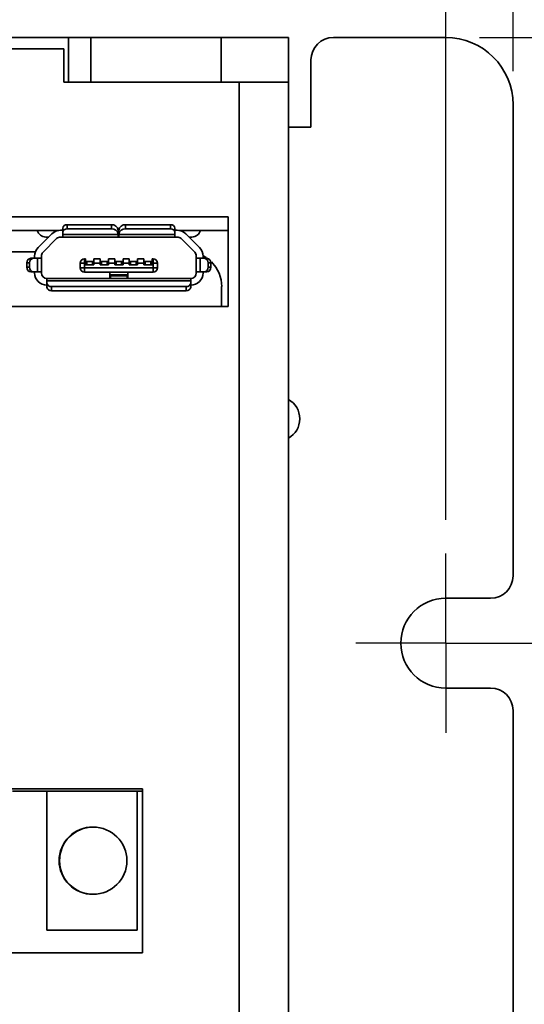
# Model space of a CAD drawing. Header units: millimetres. Extents: x 11 to 199, y 5 to 292.
# Tile 6 of 23: x 85 to 100, y 75 to 105. Entities that reach past the tile are written whole.
import ezdxf

# ---------------------------------------------------------------- set-up
doc = ezdxf.new("R2010")
doc.units = ezdxf.units.MM
doc.layers.add('標註文字', color=4, linetype='Continuous')
doc.styles.add('SLDTEXTSTYLE1', font='kaiu.ttf')
doc.dimstyles.new('SLDDIMSTYLE0', dxfattribs={"dimtxt": 4, "dimasz": 4, "dimexe": 0, "dimexo": 0.0625, "dimgap": 1, "dimtad": 1, "dimlfac": 1.5, "dimrnd": 1e-09, "dimzin": 12, "dimdsep": 46, "dimtxsty": 'SLDTEXTSTYLE1', "dimsah": 1, "dimcen": 0.09, "dimadec": 0, "dimazin": 3, "dimtfac": 1, "dimtofl": 0, "dimtmove": 0, "dimatfit": 3, "dimfxl": 0, "dimfrac": 2, "dimtolj": 1, "dimtzin": 12, "dimarcsym": 0})

# ---------------------------------------------------------------- blocks, each defined once
blk = doc.blocks.new('_D')
at = {"layer": '標註文字'}
for p, q in [((34.771, 87.22), (34.771, 114.556)), ((97.437, 89.887), (97.437, 114.556)), ((34.771, 113.556), (97.437, 113.556))]:
    blk.add_line(p, q, dxfattribs=at)
for points in [[(34.771, 113.556), (38.771, 112.941), (38.771, 114.171)], [(97.437, 113.556), (93.437, 114.171), (93.437, 112.941)]]:
    blk.add_solid(points, dxfattribs=at)
at = {"layer": '標註文字', "insert": (63.604, 118.551), "char_height": 4, "attachment_point": 1, "style": 'SLDTEXTSTYLE1'}
blk.add_mtext('94', dxfattribs=at)
blk = doc.blocks.new('_D_1')
at = {"layer": '標註文字'}
for p, q in [((32.771, 103.22), (32.771, 124.218)), ((99.437, 103.22), (99.437, 124.218)), ((32.771, 123.218), (99.437, 123.218))]:
    blk.add_line(p, q, dxfattribs=at)
for points in [[(32.771, 123.218), (36.771, 122.602), (36.771, 123.833)], [(99.437, 123.218), (95.437, 123.833), (95.437, 122.602)]]:
    blk.add_solid(points, dxfattribs=at)
at = {"layer": '標註文字', "insert": (62.354, 128.213), "char_height": 4, "attachment_point": 1, "style": 'SLDTEXTSTYLE1'}
blk.add_mtext('100', dxfattribs=at)
blk = doc.blocks.new('_D_4')
at = {"layer": '標註文字'}
for p, q in [((98.437, 104.22), (119.477, 104.22)), ((118.477, 104.22), (118.477, 28.22)), ((98.437, 28.22), (119.477, 28.22))]:
    blk.add_line(p, q, dxfattribs=at)
for points in [[(118.477, 104.22), (117.861, 100.22), (119.092, 100.22)], [(118.477, 28.22), (119.092, 32.22), (117.861, 32.22)]]:
    blk.add_solid(points, dxfattribs=at)
at = {"layer": '標註文字', "insert": (113.482, 62.47), "char_height": 4, "attachment_point": 1, "rotation": 90, "style": 'SLDTEXTSTYLE1'}
blk.add_mtext('114', dxfattribs=at)
blk = doc.blocks.new('SW_CENTERMARKSYMBOL_3')
at = {"layer": '標註文字', "color": 0}
for p, q in [((0, 1.333), (0, 2.667)), ((0, 0), (0, 1.333)), ((-1.333, 0), (-2.667, 0)), ((0, 0), (-1.333, 0)), ((0, 0), (0, -1.333)), ((0, 0), (1.333, 0)), ((1.333, 0), (2.667, 0)), ((0, -1.333), (0, -2.667))]:
    blk.add_line(p, q, dxfattribs=at)

msp = doc.modelspace()

# ---------------------------------------------------------------- linework, layer by layer
at = {"color": 7, "linetype": 'Continuous', "lineweight": 35}
for p, q in [((86.2373, 104.22), (45.9707, 104.22)), ((86.2373, 104.22), (86.2373, 102.8866)), ((86.904, 104.22), (86.2373, 104.22)), ((86.904, 104.22), (86.904, 102.8866)), ((90.7707, 104.22), (86.904, 104.22)), ((90.7707, 102.8866), (90.7707, 104.22)), ((92.7707, 104.22), (90.7707, 104.22)), ((92.7707, 102.8866), (92.7707, 104.22)), ((94.104, 104.22), (97.4373, 104.22)), ((46.0454, 103.8866), (86.104, 103.8866)), ((86.104, 103.8866), (86.104, 102.8866)), ((93.4373, 101.5533), (93.4373, 103.5533)), ((86.104, 102.8866), (91.304, 102.8866)), ((86.904, 102.8866), (90.7707, 102.8866)), ((91.304, 102.8866), (91.304, 29.6866)), ((92.7707, 102.8866), (91.304, 102.8866)), ((92.7707, 29.0866), (92.7707, 102.8866)), ((99.4373, 102.22), (99.4373, 88.22)), ((93.4373, 101.5533), (92.7707, 101.5533)), ((90.9787, 98.8866), (42.1121, 98.8866)), ((86.1999, 98.6531), (86.1999, 98.5284)), ((86.1999, 98.6531), (87.5132, 98.6531)), ((87.5132, 98.6531), (87.5132, 98.5284)), ((87.9332, 98.6531), (87.9332, 98.5284)), ((87.9332, 98.6531), (89.2666, 98.6531)), ((89.2666, 98.5284), (89.2666, 98.6531)), ((90.9787, 96.22), (90.9787, 98.8866)), ((85.9529, 98.4865), (83.918, 98.4865)), ((85.743, 98.3824), (85.3406, 97.98)), ((85.743, 98.3824), (85.3406, 97.98)), ((85.743, 98.3824), (85.743, 98.3824)), ((86.0023, 98.4898), (86.0666, 98.4898)), ((86.0666, 98.4242), (86.0666, 98.5489)), ((86.0666, 98.4898), (86.0666, 98.5489)), ((86.0666, 98.2898), (86.0666, 98.4898)), ((86.0666, 98.4242), (86.0666, 98.3638)), ((86.0666, 98.3638), (87.7132, 98.3638)), ((86.0666, 98.3638), (86.0666, 98.2898)), ((86.1999, 98.5284), (87.5132, 98.5284)), ((87.7132, 98.3721), (87.7132, 98.4968)), ((87.7132, 98.4898), (87.731, 98.4898)), ((87.7132, 98.4565), (87.731, 98.4565)), ((87.7132, 98.3638), (87.7132, 98.3721)), ((87.7132, 98.2898), (87.7132, 98.3638)), ((87.731, 98.4565), (87.731, 98.4898)), ((87.731, 98.4898), (87.7332, 98.4898)), ((87.7332, 98.4968), (87.7332, 98.3721)), ((87.7332, 98.4898), (87.7332, 98.4968)), ((87.7332, 98.3721), (87.7332, 98.3638)), ((87.7332, 98.3638), (89.3999, 98.3638)), ((87.7332, 98.3638), (87.7332, 98.2898)), ((87.9332, 98.5284), (89.2666, 98.5284)), ((89.3999, 98.4242), (89.3999, 98.5489)), ((89.3999, 98.4898), (89.4642, 98.4898)), ((89.3999, 98.3638), (89.3999, 98.4242)), ((89.3999, 98.2898), (89.3999, 98.3638)), ((90.9787, 98.4865), (89.5135, 98.4865)), ((90.1258, 97.98), (89.7235, 98.3824)), ((85.482, 97.8386), (85.8844, 98.241)), ((85.6504, 98.2898), (85.5666, 98.2898)), ((86.0666, 98.2898), (86.0023, 98.2898)), ((86.0666, 98.2898), (87.7132, 98.2898)), ((87.7332, 98.2898), (87.7132, 98.2898)), ((87.7332, 98.2898), (89.3999, 98.2898)), ((89.4642, 98.2898), (89.3999, 98.2898)), ((89.582, 98.241), (89.9844, 97.8386)), ((89.582, 98.241), (89.582, 98.241)), ((89.582, 98.241), (89.9844, 97.8386)), ((89.8999, 98.2898), (89.8161, 98.2898)), ((84.1161, 97.8473), (85.2561, 97.8483)), ((85.3406, 97.98), (85.3406, 97.98)), ((89.9844, 97.8386), (89.9844, 97.8386)), ((84.9999, 97.3898), (84.9999, 97.5231)), ((84.9999, 97.5231), (85.0813, 97.5231)), ((85.0813, 97.3898), (85.0813, 97.5231)), ((85.1217, 97.6565), (85.2031, 97.6565)), ((85.2031, 97.6565), (85.3166, 97.6565)), ((85.2332, 97.7231), (85.2332, 97.7208)), ((85.2332, 97.6565), (85.2332, 97.7208)), ((85.2332, 97.7208), (85.2332, 97.6565)), ((85.2332, 97.7208), (85.2332, 97.7208)), ((85.2332, 97.6565), (85.2332, 97.7208)), ((85.2332, 97.7208), (85.2332, 97.6565)), ((85.2332, 97.7208), (85.2332, 97.7208)), ((85.3166, 97.6565), (85.3166, 97.2565)), ((85.3166, 97.6565), (85.4332, 97.6565)), ((85.4332, 97.6565), (85.4332, 97.7208)), ((85.4332, 97.6565), (85.4332, 97.2565)), ((85.4332, 97.6565), (85.4332, 97.3898)), ((86.7166, 97.5098), (86.5832, 97.5098)), ((86.5832, 97.3765), (86.5832, 97.5098)), ((86.5832, 97.5098), (86.5832, 97.5098)), ((86.5832, 97.5098), (86.5832, 97.3765)), ((86.7166, 97.6431), (86.7166, 97.5098)), ((86.7432, 97.6431), (86.7166, 97.6431)), ((86.7166, 97.6431), (86.7166, 97.6431)), ((86.7166, 97.5098), (86.7166, 97.3765)), ((86.7432, 97.5098), (86.7166, 97.5098)), ((86.7432, 97.5098), (86.7432, 97.6431)), ((86.7432, 97.5631), (86.7832, 97.5631)), ((86.7432, 97.4631), (86.7432, 97.5098)), ((86.9899, 97.4631), (86.7432, 97.4631)), ((86.7832, 97.4631), (86.7832, 97.5631)), ((86.7832, 97.5631), (86.7832, 97.4631)), ((86.7832, 97.5631), (86.7832, 97.5631)), ((86.7832, 97.5631), (86.9499, 97.5631)), ((86.9499, 97.4631), (86.9499, 97.5631)), ((86.9499, 97.5631), (86.9899, 97.5631)), ((86.9899, 97.6431), (86.9899, 97.5631)), ((86.9899, 97.6431), (86.9899, 97.6431)), ((86.9899, 97.6431), (86.9899, 97.5098)), ((86.9899, 97.4631), (86.9899, 97.6431)), ((86.9899, 97.6431), (87.1766, 97.6431)), ((86.9899, 97.5631), (86.9899, 97.5631)), ((86.9899, 97.4631), (86.9899, 97.5098)), ((87.1766, 97.5098), (86.9899, 97.5098)), ((86.9899, 97.4631), (86.9899, 97.4631)), ((87.1766, 97.5098), (87.1766, 97.6431)), ((87.1766, 97.5631), (87.2166, 97.5631)), ((87.1766, 97.4631), (87.1766, 97.5098)), ((87.4232, 97.4631), (87.1766, 97.4631)), ((87.2166, 97.4631), (87.2166, 97.5631)), ((87.2166, 97.5631), (87.3832, 97.5631)), ((87.2166, 97.5631), (87.2166, 97.4631)), ((87.2166, 97.5631), (87.2166, 97.5631)), ((87.3832, 97.4631), (87.3832, 97.5631)), ((87.3832, 97.5631), (87.4232, 97.5631)), ((87.4232, 97.6431), (87.4232, 97.5631)), ((87.4232, 97.6431), (87.4232, 97.6431)), ((87.4232, 97.6431), (87.4232, 97.5098)), ((87.4232, 97.4631), (87.4232, 97.6431)), ((87.4232, 97.6431), (87.6099, 97.6431)), ((87.4232, 97.5631), (87.4232, 97.5631)), ((87.4232, 97.4631), (87.4232, 97.5098)), ((87.6099, 97.5098), (87.4232, 97.5098)), ((87.4232, 97.4631), (87.4232, 97.4631)), ((87.6099, 97.5098), (87.6099, 97.6431)), ((87.6099, 97.5631), (87.6499, 97.5631)), ((87.6099, 97.4631), (87.6099, 97.5098)), ((87.8566, 97.4631), (87.6099, 97.4631)), ((87.6499, 97.4631), (87.6499, 97.5631)), ((87.6499, 97.5631), (87.8166, 97.5631)), ((87.6499, 97.5631), (87.6499, 97.5631)), ((87.6499, 97.5631), (87.6499, 97.4631)), ((87.8166, 97.4631), (87.8166, 97.5631)), ((87.8166, 97.5631), (87.8566, 97.5631)), ((87.8566, 97.6431), (87.8566, 97.5631)), ((87.8566, 97.6431), (87.8566, 97.6431)), ((87.8566, 97.6431), (87.8566, 97.5098)), ((87.8566, 97.4631), (87.8566, 97.6431)), ((87.8566, 97.6431), (88.0432, 97.6431)), ((87.8566, 97.5631), (87.8566, 97.5631)), ((87.8566, 97.4631), (87.8566, 97.5098)), ((88.0432, 97.5098), (87.8566, 97.5098)), ((87.8566, 97.4631), (87.8566, 97.4631)), ((88.0432, 97.5098), (88.0432, 97.6431)), ((88.0432, 97.5631), (88.0832, 97.5631)), ((88.0432, 97.4631), (88.0432, 97.5098)), ((88.2899, 97.4631), (88.0432, 97.4631)), ((88.0832, 97.5631), (88.0832, 97.5631)), ((88.0832, 97.4631), (88.0832, 97.5631)), ((88.0832, 97.5631), (88.0832, 97.4631)), ((88.0832, 97.5631), (88.2499, 97.5631)), ((88.2499, 97.4631), (88.2499, 97.5631)), ((88.2499, 97.5631), (88.2899, 97.5631)), ((88.2899, 97.6431), (88.2899, 97.5631)), ((88.2899, 97.6431), (88.2899, 97.6431)), ((88.2899, 97.6431), (88.2899, 97.5098)), ((88.2899, 97.4631), (88.2899, 97.6431)), ((88.2899, 97.6431), (88.4766, 97.6431)), ((88.2899, 97.5631), (88.2899, 97.5631)), ((88.2899, 97.4631), (88.2899, 97.5098)), ((88.4766, 97.5098), (88.2899, 97.5098)), ((88.2899, 97.4631), (88.2899, 97.4631)), ((88.4766, 97.5098), (88.4766, 97.6431)), ((88.4766, 97.5631), (88.5166, 97.5631)), ((88.4766, 97.4631), (88.4766, 97.5098)), ((88.7232, 97.4631), (88.4766, 97.4631)), ((88.5166, 97.5631), (88.5166, 97.5631)), ((88.5166, 97.4631), (88.5166, 97.5631)), ((88.5166, 97.5631), (88.5166, 97.4631)), ((88.5166, 97.5631), (88.6832, 97.5631)), ((88.6832, 97.4631), (88.6832, 97.5631)), ((88.6832, 97.5631), (88.7232, 97.5631)), ((88.7232, 97.6431), (88.7232, 97.5631)), ((88.7232, 97.6431), (88.7232, 97.6431)), ((88.7232, 97.5098), (88.7232, 97.6431)), ((88.7232, 97.6431), (88.7232, 97.4631)), ((88.7232, 97.6431), (88.7499, 97.6431)), ((88.7232, 97.5631), (88.7232, 97.5631)), ((88.7232, 97.4631), (88.7232, 97.5098)), ((88.7499, 97.5098), (88.7232, 97.5098)), ((88.7232, 97.4631), (88.7232, 97.4631)), ((88.7499, 97.5098), (88.7499, 97.6431)), ((88.7499, 97.3765), (88.7499, 97.5098)), ((88.8832, 97.5098), (88.7499, 97.5098)), ((88.8832, 97.3765), (88.8832, 97.5098)), ((90.0332, 97.7208), (90.0332, 97.7231)), ((90.0332, 97.7208), (90.0332, 97.3898)), ((90.0332, 97.7208), (90.0332, 97.7208)), ((90.0332, 97.7208), (90.0332, 97.6565)), ((90.0332, 97.7208), (90.0332, 97.2231)), ((90.0332, 97.3898), (90.0332, 97.7208)), ((90.0332, 97.2565), (90.0332, 97.6565)), ((90.1498, 97.6565), (90.0332, 97.6565)), ((90.1498, 97.2565), (90.1498, 97.6565)), ((90.2634, 97.6565), (90.1498, 97.6565)), ((90.2324, 97.7275), (90.3262, 97.6773)), ((90.2332, 97.7208), (90.2332, 97.6565)), ((90.3448, 97.6565), (90.2634, 97.6565)), ((90.3852, 97.3898), (90.3852, 97.5231)), ((90.4666, 97.5231), (90.3852, 97.5231)), ((90.4666, 97.5231), (90.4666, 97.3898)), ((90.4836, 97.5481), (90.6128, 97.3907)), ((84.9999, 97.3898), (85.0813, 97.3898)), ((85.1217, 97.2565), (85.2031, 97.2565)), ((85.2031, 97.2565), (85.3166, 97.2565)), ((85.2332, 97.2231), (85.2332, 97.2565)), ((85.2332, 97.2565), (85.2332, 97.2231)), ((85.2332, 97.2231), (85.2332, 97.2231)), ((85.3166, 97.2565), (85.4332, 97.2565)), ((85.4332, 97.2565), (85.4332, 97.2231)), ((86.7166, 97.3765), (86.5832, 97.3765)), ((86.5832, 97.3765), (86.5832, 97.3765)), ((88.7499, 97.3765), (86.7166, 97.3765)), ((86.7166, 97.3765), (86.7166, 97.2431)), ((88.7499, 97.2431), (86.7166, 97.2431)), ((86.7166, 97.2431), (86.7166, 97.2431)), ((87.4666, 97.0565), (87.4666, 97.2431)), ((87.4832, 97.1698), (87.4832, 97.0565)), ((87.4832, 97.1365), (87.4832, 97.1698)), ((87.4832, 97.1698), (87.9832, 97.1698)), ((87.9832, 97.1365), (87.9832, 97.1698)), ((87.9999, 97.2431), (87.9999, 97.0565)), ((88.7499, 97.2431), (88.7499, 97.3765)), ((88.8832, 97.3765), (88.7499, 97.3765)), ((90.0332, 97.2565), (90.1498, 97.2565)), ((90.0332, 97.2231), (90.0332, 97.2565)), ((90.0332, 97.2231), (90.0332, 97.2231)), ((90.1498, 97.2565), (90.2634, 97.2565)), ((90.2332, 97.2231), (90.2332, 97.2565)), ((90.2634, 97.2565), (90.3448, 97.2565)), ((90.4666, 97.3898), (90.3852, 97.3898)), ((90.6128, 97.3907), (90.7088, 97.2112)), ((90.7088, 97.2112), (90.7679, 97.0164)), ((85.5999, 96.9825), (85.5999, 97.0565)), ((85.5999, 96.8565), (85.5999, 97.0565)), ((85.5999, 97.0565), (89.8666, 97.0565)), ((85.5999, 96.9825), (89.8666, 96.9825)), ((85.5999, 96.9825), (85.5999, 96.9221)), ((85.5999, 96.7974), (85.5999, 96.9221)), ((85.5999, 96.7974), (85.5999, 96.8565)), ((87.4832, 97.0565), (87.4832, 97.1365)), ((87.4832, 97.1365), (87.9832, 97.1365)), ((87.9832, 97.0565), (87.9832, 97.1365)), ((89.8666, 96.9825), (89.8666, 97.0565)), ((89.8666, 96.9221), (89.8666, 96.9825)), ((89.8666, 96.7974), (89.8666, 96.9221)), ((90.7679, 97.0164), (90.7878, 96.8142)), ((89.7332, 96.8179), (85.7332, 96.8179)), ((85.7332, 96.6931), (85.7332, 96.8179)), ((89.7332, 96.6931), (85.7332, 96.6931)), ((85.9166, 96.6898), (85.9166, 96.6931)), ((85.9166, 96.6898), (86.3832, 96.6898)), ((86.3832, 96.6898), (86.3832, 96.6931)), ((89.0832, 96.6898), (89.0832, 96.6931)), ((89.5499, 96.6898), (89.0832, 96.6898)), ((89.5499, 96.6898), (89.5499, 96.6931)), ((89.7332, 96.6931), (89.7332, 96.8179)), ((90.7854, 96.8143), (90.7828, 96.8137)), ((90.7828, 96.8137), (90.7829, 96.22)), ((90.7878, 96.8142), (90.7855, 96.8137)), ((84.4454, 96.22), (90.9787, 96.22)), ((97.4373, 87.5533), (98.7707, 87.5533)), ((98.7707, 84.8866), (97.4373, 84.8866)), ((99.4373, 84.22), (99.4373, 48.22)), ((88.4373, 81.8866), (64.1845, 81.8866)), ((85.5995, 81.8224), (84.5799, 81.8224)), ((85.5995, 81.8224), (85.5995, 77.6891)), ((88.275, 81.8224), (85.5995, 81.8224)), ((88.4373, 81.8224), (88.275, 81.8224)), ((88.275, 81.8224), (88.275, 77.6891)), ((88.4373, 77.02), (88.4373, 81.8866)), ((88.275, 77.6891), (85.5995, 77.6891)), ((64.1845, 77.02), (88.4373, 77.02))]:
    msp.add_line(p, q, dxfattribs=at)
msp.add_circle((86.9711, 79.7557), 1, dxfattribs=at)
for centre, radius, start, end in [((94.104, 103.5533), 0.6667, 90, 180), ((97.4373, 102.22), 2, 0, 90), ((86.1869, 98.5323), 0.1215, 83.87289, 172.15151), ((87.5327, 98.4719), 0.1823, 7.84849, 96.12711), ((87.9138, 98.4719), 0.1823, 83.87289, 172.15151), ((89.2795, 98.5323), 0.1215, 7.84849, 96.12711), ((85.5666, 98.5565), 0.2667, 195.21844, 270), ((85.5666, 98.5565), 0.2667, 195.21844, 270), ((86.0023, 98.1231), 0.3667, 90, 135), ((86.0023, 98.1231), 0.3667, 97.73155, 135), ((86.1869, 98.4076), 0.1215, 83.87289, 172.15151), ((87.5327, 98.3472), 0.1823, 7.84849, 96.12711), ((87.9138, 98.3472), 0.1823, 83.87289, 172.15151), ((89.2795, 98.4076), 0.1215, 7.84849, 96.12711), ((89.4642, 98.1231), 0.3667, 45, 90), ((89.8999, 98.5565), 0.2667, 270, 344.78156), ((86.0023, 98.1231), 0.1667, 90, 135), ((89.4642, 98.1231), 0.1667, 45, 90), ((89.4642, 98.1231), 0.1667, 45, 90), ((85.5999, 97.7208), 0.3667, 135, 180), ((85.5999, 97.7208), 0.3667, 135, 179.62983), ((85.5999, 97.7208), 0.1667, 135, 180), ((89.8666, 97.7208), 0.1667, 0, 45), ((89.8666, 97.7208), 0.1667, 0.8144, 45), ((89.8666, 97.7208), 0.3667, 0, 45), ((85.1277, 97.5287), 0.128, 92.70879, 182.47406), ((85.2091, 97.5287), 0.128, 92.70879, 182.47406), ((86.7166, 97.5098), 0.1333, 90, 180), ((86.7166, 97.5098), 0.1333, 90, 180), ((88.7499, 97.5098), 0.1333, 0, 90), ((90.2573, 97.5287), 0.128, 357.52594, 87.29121), ((90.3387, 97.5287), 0.128, 357.52594, 87.29121), ((85.1277, 97.3843), 0.128, 177.52594, 267.29121), ((85.2091, 97.3843), 0.128, 177.52594, 267.29121), ((85.5999, 97.2231), 0.3667, 180, 270), ((85.5999, 97.2231), 0.3667, 180, 270), ((85.5999, 97.2231), 0.1667, 180, 270), ((86.7166, 97.3765), 0.1333, 180, 270), ((86.7166, 97.3765), 0.1333, 180, 270), ((88.7499, 97.3765), 0.1333, 270, 0), ((89.8666, 97.2231), 0.1667, 270, 0), ((89.8666, 97.2231), 0.3667, 270, 0), ((89.8666, 97.2231), 0.1667, 270, 0), ((90.2573, 97.3843), 0.128, 272.70879, 2.47406), ((90.3387, 97.3843), 0.128, 272.70879, 2.47406), ((85.7203, 96.9387), 0.1215, 187.84849, 276.12711), ((89.7462, 96.9387), 0.1215, 263.87289, 352.15151), ((85.7203, 96.8139), 0.1215, 187.84849, 276.12711), ((89.7462, 96.8139), 0.1215, 263.87289, 352.15151), ((92.4373, 92.8866), 0.6667, 300, 60), ((98.7707, 88.22), 0.6667, 270, 0), ((97.4373, 86.22), 1.3333, 90, 270), ((98.7707, 84.22), 0.6667, 0, 90), ((86.9594, 79.7557), 1, 89.66733, 180), ((86.9594, 79.7557), 1, 180, 270.33269)]:
    msp.add_arc(centre, radius, start, end, dxfattribs=at)

# ---------------------------------------------------------------- block references
at = {"layer": '標註文字'}
msp.add_blockref('SW_CENTERMARKSYMBOL_3', (97.4373, 86.22), dxfattribs=at)

# ---------------------------------------------------------------- dimensions: what is measured, and where the dimension line sits
for base, p1, p2, picture, middle in [((99.4373, 123.2175), (32.7707, 102.22), (99.4373, 102.22), '_D_1', (66.104, 123.2175)), ((97.4373, 113.556), (34.7707, 86.22), (97.4373, 88.8866), '_D', (66.104, 113.556))]:
    dim = msp.add_linear_dim(base=base, p1=p1, p2=p2, dimstyle='SLDDIMSTYLE0', dxfattribs=at)
    dim.commit()
    dim.dimension.update_dxf_attribs({"geometry": picture, "text_midpoint": middle, "dimtype": 160})
dim = msp.add_linear_dim(base=(118.4766, 28.22), p1=(97.4373, 104.22), p2=(97.4373, 28.22), angle=90, dimstyle='SLDDIMSTYLE0', dxfattribs=at)
dim.commit()
dim.dimension.update_dxf_attribs({"geometry": '_D_4', "text_midpoint": (118.4766, 66.22), "dimtype": 160})

doc.saveas('drawing.dxf')
